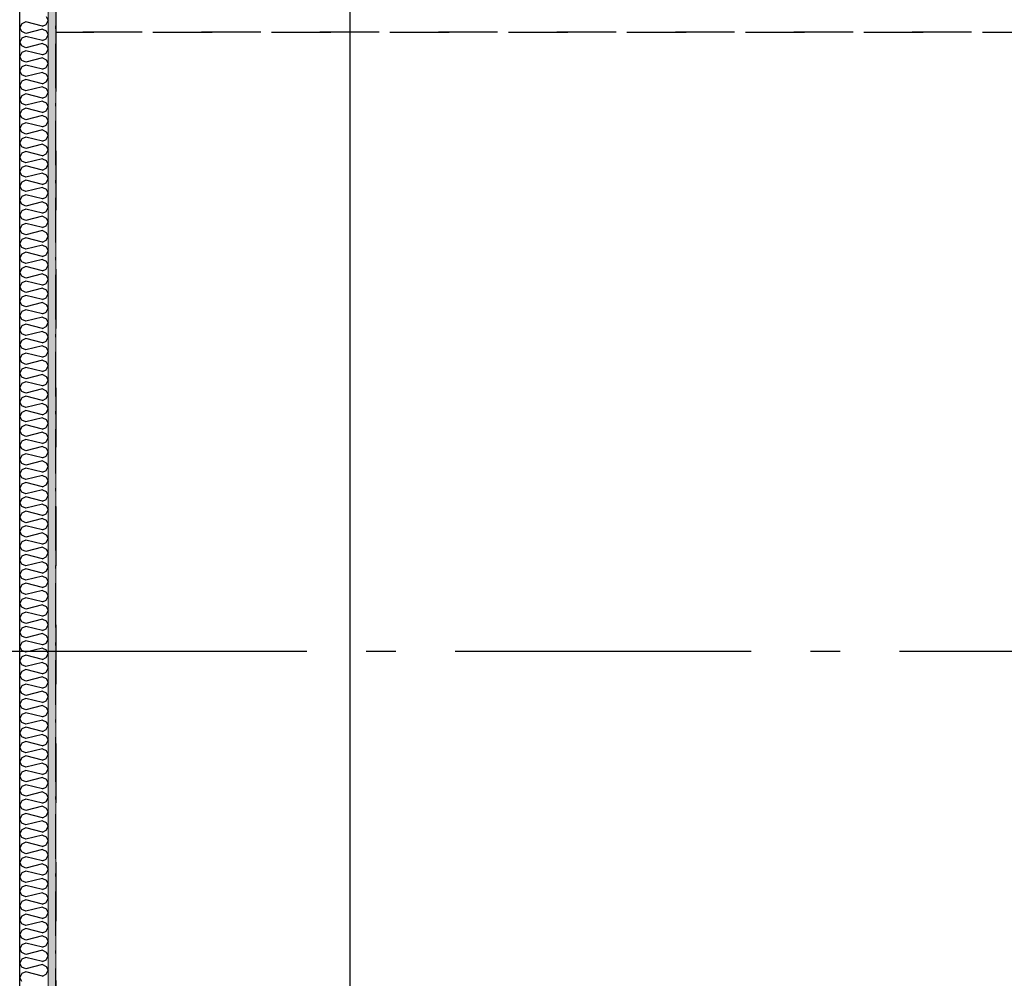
# Model space of a CAD drawing. Header units: millimetres. Extents: x -150 to 340869, y -1115 to 365939.
# Tile 94 of 193: x 308700 to 310362, y 344586 to 346203. Entities that reach past the tile are written whole.
import ezdxf
from ezdxf.enums import TextEntityAlignment as Align

# ---------------------------------------------------------------- set-up
doc = ezdxf.new("R2010")
doc.units = ezdxf.units.MM
doc.header["$LTSCALE"] = 0.5
doc.header["$MEASUREMENT"] = 0
for name, pattern in [('Akselinje', [1500, 1000, -200, 100, -200]), ('Over snittplan', [260, 150, -50, 10, -50]), ('PLINE', [0]), ('Stipling', [400, 200, -200])]:
    doc.linetypes.add(name, pattern=pattern)
for name, color, linetype in [('232- Ikke-bærende yttervegger (Skravur)(Nye konstruksjoner)', 7, 'Continuous'), ('232- Ikke-bærende yttervegger(Nye konstruksjoner)', 7, 'Continuous'), ('82-- Modullinjer(Nye konstruksjoner)', 7, 'Continuous'), ('842-M___1_50 Målsetting bygning(Nye konstruksjoner)', 7, 'Continuous'), ('862- M___Nettoareal(Nye konstruksjoner)', 7, 'Continuous'), ('862- M___Nettoareal(Polylinje)(Nye konstruksjoner)', 7, 'Continuous'), ('862- M___Nettoareal(Tekst)(Nye konstruksjoner)', 7, 'Continuous')]:
    doc.layers.add(name, color=color, linetype=linetype)
doc.layers.add('236- Innvendig kledning og overflate(Nye konstruksjoner)', color=7, linetype='Continuous', lineweight=0)
doc.styles.add('GENERATED_STYLE_1', font='txt')
doc.styles.add('GENERATED_STYLE_2', font='arial.ttf')
doc.styles.add('GENERATED_STYLE_4', font='arial.ttf')
doc.dimstyles.new('GENERATED_STYLE__3', dxfattribs={"dimtxt": 100, "dimasz": 95, "dimexe": 0.18, "dimexo": 0.0625, "dimgap": 0, "dimtad": 1, "dimdec": 0, "dimzin": 0, "dimdsep": 46, "dimtxsty": 'GENERATED_STYLE_2', "dimblk": 'ARROWHEAD_6', "dimblk1": 'ARROWHEAD_6', "dimblk2": 'ARROWHEAD_6', "dimcen": 0.09, "dimse1": 1, "dimse2": 1, "dimclrd": 256, "dimclre": 256, "dimclrt": 256, "dimadec": 1, "dimazin": 0, "dimtfac": 1, "dimtdec": 4, "dimtmove": 0, "dimatfit": 3, "dimfxl": 1, "dimtolj": 1, "dimtzin": 0, "dimarcsym": 0})

# ---------------------------------------------------------------- blocks, each defined once
blk = doc.blocks.new('TEK _ SJAKT _ LAGER__2', base_point=(318271.8, 347997.8))
at = {"layer": '862- M___Nettoareal(Polylinje)(Nye konstruksjoner)', "linetype": 'Stipling', "flags": 128}
blk.add_lwpolyline([(323792.6, 351613.4), (317110.9, 351613.4), (317110.9, 349452.8), (316890.9, 349452.8), (316890.9, 351613.4), (314484.9, 351613.4), (314484.9, 349447.8), (317110.9, 349447.8), (317110.9, 349227.8), (308760.9, 349227.8), (308760.9, 346182.3), (321025.4, 346182.3), (323326.2, 343015.5), (326185.7, 345093.1), (324517.5, 347389.1), (324695.5, 347518.4), (326363.7, 345222.4), (327720, 346207.8)], close=True, dxfattribs=at)
at = {"layer": '862- M___Nettoareal(Tekst)(Nye konstruksjoner)', "style": 'GENERATED_STYLE_1'}
for tag, p in [('DUMMY_861', (318909, 348186.1)), ('ROOM_NAME', (317634.6, 348136.2)), ('DUMMY_862', (317634.6, 347997.8))]:
    blk.add_attdef(tag, text='', height=100, dxfattribs=at).set_placement(p, align=Align.TOP_LEFT)
blk = doc.blocks.new('Ikke målbart areal__3', base_point=(318271.8, 344616.6))
at = {"layer": '862- M___Nettoareal(Polylinje)(Nye konstruksjoner)', "linetype": 'Stipling', "flags": 128}
blk.add_lwpolyline([(308760.9, 346182.3), (308760.9, 345237.9), (308760.9, 343747.8), (319785, 343747.8), (321356.7, 341584.6), (323326.2, 343015.5), (321025.4, 346182.3)], close=True, dxfattribs=at)
at = {"layer": '862- M___Nettoareal(Tekst)(Nye konstruksjoner)', "style": 'GENERATED_STYLE_1'}
for tag, p in [('DUMMY_861', (318819.7, 344804.8)), ('ROOM_NAME', (317723.9, 344762.2)), ('DUMMY_862', (317723.9, 344616.6))]:
    blk.add_attdef(tag, text='', height=100, dxfattribs=at).set_placement(p, align=Align.TOP_LEFT)
blk = doc.blocks.new('*X42')
at = {"layer": '232- Ikke-bærende yttervegger (Skravur)(Nye konstruksjoner)', "linetype": 'PLINE'}
for p, q in [((308744.8, 346208.8), (308747.9, 346202.1)), ((308703.6, 346196.6), (308699.9, 346190)), ((308703.6, 346183.4), (308699.9, 346190)), ((308710.1, 346199.6), (308703.6, 346196.6)), ((308738.3, 346192.5), (308710.1, 346199.6)), ((308738.3, 346192.5), (308744.8, 346195.5)), ((308744.8, 346195.5), (308747.9, 346202.1)), ((308703.6, 346172.3), (308699.9, 346165.7)), ((308710.1, 346180.4), (308703.6, 346183.4)), ((308710.1, 346175.3), (308703.6, 346172.3)), ((308738.3, 346187.4), (308710.1, 346180.4)), ((308738.3, 346168.3), (308710.1, 346175.3)), ((308738.3, 346187.4), (308744.8, 346184.5)), ((308744.8, 346184.5), (308747.9, 346177.9)), ((308744.8, 346171.2), (308747.9, 346177.9)), ((308703.6, 346159.1), (308699.9, 346165.7)), ((308710.1, 346156.1), (308703.6, 346159.1)), ((308738.3, 346163.2), (308710.1, 346156.1)), ((308738.3, 346168.3), (308744.8, 346171.2)), ((308738.3, 346163.2), (308744.8, 346160.2)), ((308744.8, 346160.2), (308747.9, 346153.6)), ((308703.6, 346148.1), (308699.9, 346141.4)), ((308703.6, 346134.8), (308699.9, 346141.4)), ((308710.1, 346151), (308703.6, 346148.1)), ((308738.3, 346144), (308710.1, 346151)), ((308738.3, 346138.9), (308710.1, 346131.8)), ((308738.3, 346144), (308744.8, 346146.9)), ((308738.3, 346138.9), (308744.8, 346135.9)), ((308744.8, 346146.9), (308747.9, 346153.6)), ((308703.6, 346123.8), (308699.9, 346117.2)), ((308710.1, 346131.8), (308703.6, 346134.8)), ((308710.1, 346126.7), (308703.6, 346123.8)), ((308738.3, 346119.7), (308710.1, 346126.7)), ((308738.3, 346119.7), (308744.8, 346122.7)), ((308744.8, 346135.9), (308747.9, 346129.3)), ((308744.8, 346122.7), (308747.9, 346129.3)), ((308703.6, 346110.5), (308699.9, 346117.2)), ((308710.1, 346107.6), (308703.6, 346110.5)), ((308738.3, 346114.6), (308710.1, 346107.6)), ((308738.3, 346114.6), (308744.8, 346111.6)), ((308744.8, 346111.6), (308747.9, 346105)), ((308703.6, 346099.5), (308699.9, 346092.9)), ((308703.6, 346086.2), (308699.9, 346092.9)), ((308710.1, 346102.5), (308703.6, 346099.5)), ((308738.3, 346095.4), (308710.1, 346102.5)), ((308738.3, 346090.3), (308710.1, 346083.3)), ((308738.3, 346095.4), (308744.8, 346098.4)), ((308738.3, 346090.3), (308744.8, 346087.4)), ((308744.8, 346098.4), (308747.9, 346105)), ((308703.6, 346075.2), (308699.9, 346068.6)), ((308710.1, 346083.3), (308703.6, 346086.2)), ((308710.1, 346078.2), (308703.6, 346075.2)), ((308738.3, 346071.1), (308710.1, 346078.2)), ((308738.3, 346071.1), (308744.8, 346074.1)), ((308744.8, 346087.4), (308747.9, 346080.7)), ((308744.8, 346074.1), (308747.9, 346080.7)), ((308703.6, 346062), (308699.9, 346068.6)), ((308710.1, 346059), (308703.6, 346062)), ((308738.3, 346066), (308710.1, 346059)), ((308738.3, 346066), (308744.8, 346063.1)), ((308744.8, 346063.1), (308747.9, 346056.4)), ((308744.8, 346049.8), (308747.9, 346056.4)), ((308703.6, 346050.9), (308699.9, 346044.3)), ((308703.6, 346037.7), (308699.9, 346044.3)), ((308710.1, 346053.9), (308703.6, 346050.9)), ((308738.3, 346046.9), (308710.1, 346053.9)), ((308738.3, 346041.8), (308710.1, 346034.7)), ((308738.3, 346046.9), (308744.8, 346049.8)), ((308738.3, 346041.8), (308744.8, 346038.8)), ((308703.6, 346026.7), (308699.9, 346020)), ((308710.1, 346034.7), (308703.6, 346037.7)), ((308710.1, 346029.6), (308703.6, 346026.7)), ((308738.3, 346022.6), (308710.1, 346029.6)), ((308738.3, 346022.6), (308744.8, 346025.5)), ((308744.8, 346038.8), (308747.9, 346032.2)), ((308744.8, 346025.5), (308747.9, 346032.2)), ((308703.6, 346013.4), (308699.9, 346020)), ((308710.1, 346010.4), (308703.6, 346013.4)), ((308738.3, 346017.5), (308710.1, 346010.4)), ((308738.3, 346017.5), (308744.8, 346014.5)), ((308744.8, 346014.5), (308747.9, 346007.9)), ((308744.8, 346001.3), (308747.9, 346007.9)), ((308703.6, 346002.4), (308699.9, 345995.7)), ((308703.6, 345989.1), (308699.9, 345995.7)), ((308710.1, 346005.3), (308703.6, 346002.4)), ((308710.1, 345986.2), (308703.6, 345989.1)), ((308738.3, 345998.3), (308710.1, 346005.3)), ((308738.3, 345993.2), (308710.1, 345986.2)), ((308738.3, 345998.3), (308744.8, 346001.3)), ((308738.3, 345993.2), (308744.8, 345990.2)), ((308744.8, 345990.2), (308747.9, 345983.6)), ((308703.6, 345978.1), (308699.9, 345971.5)), ((308710.1, 345981.1), (308703.6, 345978.1)), ((308738.3, 345974), (308710.1, 345981.1)), ((308738.3, 345974), (308744.8, 345977)), ((308744.8, 345977), (308747.9, 345983.6)), ((308703.6, 345964.8), (308699.9, 345971.5)), ((308710.1, 345961.9), (308703.6, 345964.8)), ((308710.1, 345956.8), (308703.6, 345953.8)), ((308738.3, 345968.9), (308710.1, 345961.9)), ((308738.3, 345949.7), (308710.1, 345956.8)), ((308738.3, 345968.9), (308744.8, 345966)), ((308744.8, 345966), (308747.9, 345959.3)), ((308744.8, 345952.7), (308747.9, 345959.3)), ((308703.6, 345953.8), (308699.9, 345947.2)), ((308703.6, 345940.6), (308699.9, 345947.2)), ((308710.1, 345937.6), (308703.6, 345940.6)), ((308738.3, 345944.6), (308710.1, 345937.6)), ((308738.3, 345949.7), (308744.8, 345952.7)), ((308738.3, 345944.6), (308744.8, 345941.7)), ((308744.8, 345941.7), (308747.9, 345935)), ((308703.6, 345929.5), (308699.9, 345922.9)), ((308703.6, 345916.3), (308699.9, 345922.9)), ((308710.1, 345932.5), (308703.6, 345929.5)), ((308738.3, 345925.5), (308710.1, 345932.5)), ((308738.3, 345925.5), (308744.8, 345928.4)), ((308744.8, 345928.4), (308747.9, 345935)), ((308710.1, 345913.3), (308703.6, 345916.3)), ((308710.1, 345908.2), (308703.6, 345905.3)), ((308738.3, 345920.4), (308710.1, 345913.3)), ((308738.3, 345901.2), (308710.1, 345908.2)), ((308738.3, 345920.4), (308744.8, 345917.4)), ((308744.8, 345917.4), (308747.9, 345910.8)), ((308744.8, 345904.1), (308747.9, 345910.8)), ((308703.6, 345905.3), (308699.9, 345898.6)), ((308703.6, 345892), (308699.9, 345898.6)), ((308710.1, 345889), (308703.6, 345892)), ((308738.3, 345896.1), (308710.1, 345889)), ((308738.3, 345901.2), (308744.8, 345904.1)), ((308738.3, 345896.1), (308744.8, 345893.1)), ((308744.8, 345893.1), (308747.9, 345886.5)), ((308703.6, 345881), (308699.9, 345874.3)), ((308703.6, 345867.7), (308699.9, 345874.3)), ((308710.1, 345883.9), (308703.6, 345881)), ((308738.3, 345876.9), (308710.1, 345883.9)), ((308738.3, 345876.9), (308744.8, 345879.8)), ((308744.8, 345879.8), (308747.9, 345886.5)), ((308703.6, 345856.7), (308699.9, 345850.1)), ((308710.1, 345864.7), (308703.6, 345867.7)), ((308710.1, 345859.6), (308703.6, 345856.7)), ((308738.3, 345871.8), (308710.1, 345864.7)), ((308738.3, 345852.6), (308710.1, 345859.6)), ((308738.3, 345871.8), (308744.8, 345868.8)), ((308744.8, 345868.8), (308747.9, 345862.2)), ((308744.8, 345855.6), (308747.9, 345862.2)), ((308703.6, 345843.4), (308699.9, 345850.1)), ((308710.1, 345840.5), (308703.6, 345843.4)), ((308738.3, 345847.5), (308710.1, 345840.5)), ((308738.3, 345852.6), (308744.8, 345855.6)), ((308738.3, 345847.5), (308744.8, 345844.5)), ((308744.8, 345844.5), (308747.9, 345837.9)), ((308703.6, 345832.4), (308699.9, 345825.8)), ((308703.6, 345819.1), (308699.9, 345825.8)), ((308710.1, 345835.4), (308703.6, 345832.4)), ((308738.3, 345828.3), (308710.1, 345835.4)), ((308738.3, 345823.2), (308710.1, 345816.2)), ((308738.3, 345828.3), (308744.8, 345831.3)), ((308738.3, 345823.2), (308744.8, 345820.3)), ((308744.8, 345831.3), (308747.9, 345837.9)), ((308703.6, 345808.1), (308699.9, 345801.5)), ((308710.1, 345816.2), (308703.6, 345819.1)), ((308710.1, 345811.1), (308703.6, 345808.1)), ((308738.3, 345804), (308710.1, 345811.1)), ((308738.3, 345804), (308744.8, 345807)), ((308744.8, 345820.3), (308747.9, 345813.6)), ((308744.8, 345807), (308747.9, 345813.6)), ((308703.6, 345794.9), (308699.9, 345801.5)), ((308710.1, 345791.9), (308703.6, 345794.9)), ((308738.3, 345798.9), (308710.1, 345791.9)), ((308738.3, 345798.9), (308744.8, 345796)), ((308744.8, 345796), (308747.9, 345789.4)), ((308703.6, 345783.8), (308699.9, 345777.2)), ((308703.6, 345770.6), (308699.9, 345777.2)), ((308710.1, 345786.8), (308703.6, 345783.8)), ((308738.3, 345779.8), (308710.1, 345786.8)), ((308738.3, 345774.7), (308710.1, 345767.6)), ((308738.3, 345779.8), (308744.8, 345782.7)), ((308738.3, 345774.7), (308744.8, 345771.7)), ((308744.8, 345782.7), (308747.9, 345789.4)), ((308703.6, 345759.6), (308699.9, 345752.9)), ((308710.1, 345767.6), (308703.6, 345770.6)), ((308710.1, 345762.5), (308703.6, 345759.6)), ((308738.3, 345755.5), (308710.1, 345762.5)), ((308738.3, 345755.5), (308744.8, 345758.4)), ((308744.8, 345771.7), (308747.9, 345765.1)), ((308744.8, 345758.4), (308747.9, 345765.1)), ((308703.6, 345746.3), (308699.9, 345752.9)), ((308710.1, 345743.3), (308703.6, 345746.3)), ((308738.3, 345750.4), (308710.1, 345743.3)), ((308738.3, 345750.4), (308744.8, 345747.4)), ((308744.8, 345747.4), (308747.9, 345740.8)), ((308744.8, 345734.2), (308747.9, 345740.8)), ((308703.6, 345735.3), (308699.9, 345728.7)), ((308703.6, 345722), (308699.9, 345728.7)), ((308710.1, 345738.2), (308703.6, 345735.3)), ((308738.3, 345731.2), (308710.1, 345738.2)), ((308738.3, 345726.1), (308710.1, 345719.1)), ((308738.3, 345731.2), (308744.8, 345734.2)), ((308738.3, 345726.1), (308744.8, 345723.1)), ((308703.6, 345711), (308699.9, 345704.4)), ((308710.1, 345719.1), (308703.6, 345722)), ((308710.1, 345714), (308703.6, 345711)), ((308738.3, 345706.9), (308710.1, 345714)), ((308738.3, 345706.9), (308744.8, 345709.9)), ((308744.8, 345723.1), (308747.9, 345716.5)), ((308744.8, 345709.9), (308747.9, 345716.5)), ((308703.6, 345697.7), (308699.9, 345704.4)), ((308710.1, 345694.8), (308703.6, 345697.7)), ((308738.3, 345701.8), (308710.1, 345694.8)), ((308738.3, 345701.8), (308744.8, 345698.9)), ((308744.8, 345698.9), (308747.9, 345692.2)), ((308744.8, 345685.6), (308747.9, 345692.2)), ((308703.6, 345686.7), (308699.9, 345680.1)), ((308703.6, 345673.5), (308699.9, 345680.1)), ((308710.1, 345689.7), (308703.6, 345686.7)), ((308710.1, 345670.5), (308703.6, 345673.5)), ((308738.3, 345682.6), (308710.1, 345689.7)), ((308738.3, 345677.5), (308710.1, 345670.5)), ((308738.3, 345682.6), (308744.8, 345685.6)), ((308738.3, 345677.5), (308744.8, 345674.6)), ((308744.8, 345674.6), (308747.9, 345667.9)), ((308703.6, 345662.4), (308699.9, 345655.8)), ((308710.1, 345665.4), (308703.6, 345662.4)), ((308738.3, 345658.4), (308710.1, 345665.4)), ((308738.3, 345658.4), (308744.8, 345661.3)), ((308744.8, 345661.3), (308747.9, 345667.9)), ((308703.6, 345649.2), (308699.9, 345655.8)), ((308710.1, 345646.2), (308703.6, 345649.2)), ((308710.1, 345641.1), (308703.6, 345638.2)), ((308738.3, 345653.3), (308710.1, 345646.2)), ((308738.3, 345634.1), (308710.1, 345641.1)), ((308738.3, 345653.3), (308744.8, 345650.3)), ((308744.8, 345650.3), (308747.9, 345643.7)), ((308744.8, 345637), (308747.9, 345643.7)), ((308703.6, 345638.2), (308699.9, 345631.5)), ((308703.6, 345624.9), (308699.9, 345631.5)), ((308710.1, 345621.9), (308703.6, 345624.9)), ((308738.3, 345629), (308710.1, 345621.9)), ((308738.3, 345634.1), (308744.8, 345637)), ((308738.3, 345629), (308744.8, 345626)), ((308744.8, 345626), (308747.9, 345619.4)), ((308703.6, 345613.9), (308699.9, 345607.2)), ((308703.6, 345600.6), (308699.9, 345607.2)), ((308710.1, 345616.8), (308703.6, 345613.9)), ((308738.3, 345609.8), (308710.1, 345616.8)), ((308738.3, 345609.8), (308744.8, 345612.8)), ((308744.8, 345612.8), (308747.9, 345619.4)), ((308710.1, 345597.7), (308703.6, 345600.6)), ((308710.1, 345592.6), (308703.6, 345589.6)), ((308738.3, 345604.7), (308710.1, 345597.7)), ((308738.3, 345585.5), (308710.1, 345592.6)), ((308738.3, 345604.7), (308744.8, 345601.7)), ((308744.8, 345601.7), (308747.9, 345595.1)), ((308744.8, 345588.5), (308747.9, 345595.1)), ((308703.6, 345589.6), (308699.9, 345583)), ((308703.6, 345576.3), (308699.9, 345583)), ((308710.1, 345573.4), (308703.6, 345576.3)), ((308738.3, 345580.4), (308710.1, 345573.4)), ((308738.3, 345585.5), (308744.8, 345588.5)), ((308738.3, 345580.4), (308744.8, 345577.5)), ((308744.8, 345577.5), (308747.9, 345570.8)), ((308703.6, 345565.3), (308699.9, 345558.7)), ((308703.6, 345552.1), (308699.9, 345558.7)), ((308710.1, 345568.3), (308703.6, 345565.3)), ((308738.3, 345561.2), (308710.1, 345568.3)), ((308738.3, 345561.2), (308744.8, 345564.2)), ((308744.8, 345564.2), (308747.9, 345570.8)), ((308703.6, 345541), (308699.9, 345534.4)), ((308710.1, 345549.1), (308703.6, 345552.1)), ((308710.1, 345544), (308703.6, 345541)), ((308738.3, 345556.1), (308710.1, 345549.1)), ((308738.3, 345537), (308710.1, 345544)), ((308738.3, 345556.1), (308744.8, 345553.2)), ((308744.8, 345553.2), (308747.9, 345546.5)), ((308744.8, 345539.9), (308747.9, 345546.5)), ((308703.6, 345527.8), (308699.9, 345534.4)), ((308710.1, 345524.8), (308703.6, 345527.8)), ((308738.3, 345531.9), (308710.1, 345524.8)), ((308738.3, 345537), (308744.8, 345539.9)), ((308738.3, 345531.9), (308744.8, 345528.9)), ((308744.8, 345528.9), (308747.9, 345522.3)), ((308703.6, 345516.8), (308699.9, 345510.1)), ((308703.6, 345503.5), (308699.9, 345510.1)), ((308710.1, 345519.7), (308703.6, 345516.8)), ((308738.3, 345512.7), (308710.1, 345519.7)), ((308738.3, 345507.6), (308710.1, 345500.5)), ((308738.3, 345512.7), (308744.8, 345515.6)), ((308738.3, 345507.6), (308744.8, 345504.6)), ((308744.8, 345515.6), (308747.9, 345522.3)), ((308703.6, 345492.5), (308699.9, 345485.8)), ((308710.1, 345500.5), (308703.6, 345503.5)), ((308710.1, 345495.4), (308703.6, 345492.5)), ((308738.3, 345488.4), (308710.1, 345495.4)), ((308738.3, 345488.4), (308744.8, 345491.3)), ((308744.8, 345504.6), (308747.9, 345498)), ((308744.8, 345491.3), (308747.9, 345498)), ((308703.6, 345479.2), (308699.9, 345485.8)), ((308710.1, 345476.2), (308703.6, 345479.2)), ((308738.3, 345483.3), (308710.1, 345476.2)), ((308738.3, 345483.3), (308744.8, 345480.3)), ((308744.8, 345480.3), (308747.9, 345473.7)), ((308703.6, 345468.2), (308699.9, 345461.6)), ((308703.6, 345454.9), (308699.9, 345461.6)), ((308710.1, 345471.1), (308703.6, 345468.2)), ((308738.3, 345464.1), (308710.1, 345471.1)), ((308738.3, 345459), (308710.1, 345452)), ((308738.3, 345464.1), (308744.8, 345467.1)), ((308738.3, 345459), (308744.8, 345456)), ((308744.8, 345467.1), (308747.9, 345473.7)), ((308703.6, 345443.9), (308699.9, 345437.3)), ((308710.1, 345452), (308703.6, 345454.9)), ((308710.1, 345446.9), (308703.6, 345443.9)), ((308738.3, 345439.8), (308710.1, 345446.9)), ((308738.3, 345439.8), (308744.8, 345442.8)), ((308744.8, 345456), (308747.9, 345449.4)), ((308744.8, 345442.8), (308747.9, 345449.4)), ((308703.6, 345430.6), (308699.9, 345437.3)), ((308710.1, 345427.7), (308703.6, 345430.6)), ((308738.3, 345434.7), (308710.1, 345427.7)), ((308738.3, 345434.7), (308744.8, 345431.8)), ((308744.8, 345431.8), (308747.9, 345425.1)), ((308744.8, 345418.5), (308747.9, 345425.1)), ((308703.6, 345419.6), (308699.9, 345413)), ((308703.6, 345406.4), (308699.9, 345413)), ((308710.1, 345422.6), (308703.6, 345419.6)), ((308738.3, 345415.5), (308710.1, 345422.6)), ((308738.3, 345410.4), (308710.1, 345403.4)), ((308738.3, 345415.5), (308744.8, 345418.5)), ((308738.3, 345410.4), (308744.8, 345407.5)), ((308744.8, 345407.5), (308747.9, 345400.9)), ((308703.6, 345395.3), (308699.9, 345388.7)), ((308710.1, 345403.4), (308703.6, 345406.4)), ((308710.1, 345398.3), (308703.6, 345395.3)), ((308738.3, 345391.3), (308710.1, 345398.3)), ((308738.3, 345391.3), (308744.8, 345394.2)), ((308744.8, 345394.2), (308747.9, 345400.9)), ((308703.6, 345382.1), (308699.9, 345388.7)), ((308710.1, 345379.1), (308703.6, 345382.1)), ((308738.3, 345386.2), (308710.1, 345379.1)), ((308738.3, 345386.2), (308744.8, 345383.2)), ((308744.8, 345383.2), (308747.9, 345376.6)), ((308744.8, 345369.9), (308747.9, 345376.6)), ((308703.6, 345371.1), (308699.9, 345364.4)), ((308703.6, 345357.8), (308699.9, 345364.4)), ((308710.1, 345374), (308703.6, 345371.1)), ((308710.1, 345354.8), (308703.6, 345357.8)), ((308738.3, 345367), (308710.1, 345374)), ((308738.3, 345361.9), (308710.1, 345354.8)), ((308738.3, 345367), (308744.8, 345369.9)), ((308738.3, 345361.9), (308744.8, 345358.9)), ((308744.8, 345358.9), (308747.9, 345352.3)), ((308703.6, 345346.8), (308699.9, 345340.2)), ((308710.1, 345349.7), (308703.6, 345346.8)), ((308738.3, 345342.7), (308710.1, 345349.7)), ((308738.3, 345342.7), (308744.8, 345345.7)), ((308744.8, 345345.7), (308747.9, 345352.3)), ((308703.6, 345333.5), (308699.9, 345340.2)), ((308710.1, 345330.6), (308703.6, 345333.5)), ((308710.1, 345325.5), (308703.6, 345322.5)), ((308738.3, 345337.6), (308710.1, 345330.6)), ((308738.3, 345318.4), (308710.1, 345325.5)), ((308738.3, 345337.6), (308744.8, 345334.6)), ((308744.8, 345334.6), (308747.9, 345328)), ((308744.8, 345321.4), (308747.9, 345328)), ((308703.6, 345322.5), (308699.9, 345315.9)), ((308703.6, 345309.2), (308699.9, 345315.9)), ((308710.1, 345306.3), (308703.6, 345309.2)), ((308738.3, 345313.3), (308710.1, 345306.3)), ((308738.3, 345318.4), (308744.8, 345321.4)), ((308738.3, 345313.3), (308744.8, 345310.4)), ((308744.8, 345310.4), (308747.9, 345303.7)), ((308703.6, 345298.2), (308699.9, 345291.6)), ((308703.6, 345285), (308699.9, 345291.6)), ((308710.1, 345301.2), (308703.6, 345298.2)), ((308738.3, 345294.1), (308710.1, 345301.2)), ((308738.3, 345294.1), (308744.8, 345297.1)), ((308744.8, 345297.1), (308747.9, 345303.7)), ((308710.1, 345282), (308703.6, 345285)), ((308710.1, 345276.9), (308703.6, 345273.9)), ((308738.3, 345289), (308710.1, 345282)), ((308738.3, 345269.9), (308710.1, 345276.9)), ((308738.3, 345289), (308744.8, 345286.1)), ((308744.8, 345286.1), (308747.9, 345279.4)), ((308744.8, 345272.8), (308747.9, 345279.4)), ((308703.6, 345273.9), (308699.9, 345267.3)), ((308703.6, 345260.7), (308699.9, 345267.3)), ((308710.1, 345257.7), (308703.6, 345260.7)), ((308738.3, 345264.8), (308710.1, 345257.7)), ((308738.3, 345269.9), (308744.8, 345272.8)), ((308738.3, 345264.8), (308744.8, 345261.8)), ((308744.8, 345261.8), (308747.9, 345255.2)), ((308703.6, 345249.7), (308699.9, 345243)), ((308703.6, 345236.4), (308699.9, 345243)), ((308710.1, 345252.6), (308703.6, 345249.7)), ((308738.3, 345245.6), (308710.1, 345252.6)), ((308738.3, 345245.6), (308744.8, 345248.5)), ((308744.8, 345248.5), (308747.9, 345255.2)), ((308703.6, 345225.4), (308699.9, 345218.7)), ((308710.1, 345233.4), (308703.6, 345236.4)), ((308710.1, 345228.3), (308703.6, 345225.4)), ((308738.3, 345240.5), (308710.1, 345233.4)), ((308738.3, 345221.3), (308710.1, 345228.3)), ((308738.3, 345240.5), (308744.8, 345237.5)), ((308744.8, 345237.5), (308747.9, 345230.9)), ((308744.8, 345224.3), (308747.9, 345230.9)), ((308703.6, 345212.1), (308699.9, 345218.7)), ((308710.1, 345209.2), (308703.6, 345212.1)), ((308738.3, 345216.2), (308710.1, 345209.2)), ((308738.3, 345221.3), (308744.8, 345224.3)), ((308738.3, 345216.2), (308744.8, 345213.2)), ((308744.8, 345213.2), (308747.9, 345206.6)), ((308703.6, 345201.1), (308699.9, 345194.5)), ((308703.6, 345187.8), (308699.9, 345194.5)), ((308710.1, 345204.1), (308703.6, 345201.1)), ((308738.3, 345197), (308710.1, 345204.1)), ((308738.3, 345191.9), (308710.1, 345184.9)), ((308738.3, 345197), (308744.8, 345200)), ((308738.3, 345191.9), (308744.8, 345189)), ((308744.8, 345200), (308747.9, 345206.6)), ((308703.6, 345176.8), (308699.9, 345170.2)), ((308710.1, 345184.9), (308703.6, 345187.8)), ((308710.1, 345179.8), (308703.6, 345176.8)), ((308738.3, 345172.7), (308710.1, 345179.8)), ((308738.3, 345172.7), (308744.8, 345175.7)), ((308744.8, 345189), (308747.9, 345182.3)), ((308744.8, 345175.7), (308747.9, 345182.3)), ((308703.6, 345163.6), (308699.9, 345170.2)), ((308710.1, 345160.6), (308703.6, 345163.6)), ((308738.3, 345167.6), (308710.1, 345160.6)), ((308738.3, 345167.6), (308744.8, 345164.7)), ((308744.8, 345164.7), (308747.9, 345158)), ((308703.6, 345152.5), (308699.9, 345145.9)), ((308703.6, 345139.3), (308699.9, 345145.9)), ((308710.1, 345155.5), (308703.6, 345152.5)), ((308738.3, 345148.5), (308710.1, 345155.5)), ((308738.3, 345143.4), (308710.1, 345136.3)), ((308738.3, 345148.5), (308744.8, 345151.4)), ((308738.3, 345143.4), (308744.8, 345140.4)), ((308744.8, 345151.4), (308747.9, 345158)), ((308703.6, 345128.3), (308699.9, 345121.6)), ((308710.1, 345136.3), (308703.6, 345139.3)), ((308710.1, 345131.2), (308703.6, 345128.3)), ((308738.3, 345124.2), (308710.1, 345131.2)), ((308738.3, 345124.2), (308744.8, 345127.1)), ((308744.8, 345140.4), (308747.9, 345133.8)), ((308744.8, 345127.1), (308747.9, 345133.8)), ((308703.6, 345115), (308699.9, 345121.6)), ((308710.1, 345112), (308703.6, 345115)), ((308738.3, 345119.1), (308710.1, 345112)), ((308738.3, 345119.1), (308744.8, 345116.1)), ((308744.8, 345116.1), (308747.9, 345109.5)), ((308744.8, 345102.8), (308747.9, 345109.5)), ((308703.6, 345104), (308699.9, 345097.3)), ((308703.6, 345090.7), (308699.9, 345097.3)), ((308710.1, 345106.9), (308703.6, 345104)), ((308738.3, 345099.9), (308710.1, 345106.9)), ((308738.3, 345094.8), (308710.1, 345087.7)), ((308738.3, 345099.9), (308744.8, 345102.8)), ((308738.3, 345094.8), (308744.8, 345091.8)), ((308744.8, 345091.8), (308747.9, 345085.2)), ((308703.6, 345079.7), (308699.9, 345073.1)), ((308710.1, 345087.7), (308703.6, 345090.7)), ((308710.1, 345082.6), (308703.6, 345079.7)), ((308738.3, 345075.6), (308710.1, 345082.6)), ((308738.3, 345075.6), (308744.8, 345078.6)), ((308744.8, 345078.6), (308747.9, 345085.2)), ((308703.6, 345066.4), (308699.9, 345073.1)), ((308710.1, 345063.5), (308703.6, 345066.4)), ((308710.1, 345058.4), (308703.6, 345055.4)), ((308738.3, 345070.5), (308710.1, 345063.5)), ((308738.3, 345051.3), (308710.1, 345058.4)), ((308738.3, 345070.5), (308744.8, 345067.5)), ((308744.8, 345067.5), (308747.9, 345060.9)), ((308744.8, 345054.3), (308747.9, 345060.9)), ((308703.6, 345055.4), (308699.9, 345048.8)), ((308703.6, 345042.1), (308699.9, 345048.8)), ((308710.1, 345039.2), (308703.6, 345042.1)), ((308738.3, 345046.2), (308710.1, 345039.2)), ((308738.3, 345051.3), (308744.8, 345054.3)), ((308738.3, 345046.2), (308744.8, 345043.3)), ((308744.8, 345043.3), (308747.9, 345036.6)), ((308703.6, 345031.1), (308699.9, 345024.5)), ((308710.1, 345034.1), (308703.6, 345031.1)), ((308738.3, 345027), (308710.1, 345034.1)), ((308738.3, 345027), (308744.8, 345030)), ((308744.8, 345030), (308747.9, 345036.6)), ((308703.6, 345017.9), (308699.9, 345024.5)), ((308710.1, 345014.9), (308703.6, 345017.9)), ((308710.1, 345009.8), (308703.6, 345006.8)), ((308738.3, 345021.9), (308710.1, 345014.9)), ((308738.3, 345002.8), (308710.1, 345009.8)), ((308738.3, 345021.9), (308744.8, 345019)), ((308744.8, 345019), (308747.9, 345012.4)), ((308744.8, 345005.7), (308747.9, 345012.4)), ((308703.6, 345006.8), (308699.9, 345000.2)), ((308703.6, 344993.6), (308699.9, 345000.2)), ((308710.1, 344990.6), (308703.6, 344993.6)), ((308738.3, 344997.7), (308710.1, 344990.6)), ((308738.3, 345002.8), (308744.8, 345005.7)), ((308738.3, 344997.7), (308744.8, 344994.7)), ((308744.8, 344994.7), (308747.9, 344988.1)), ((308703.6, 344982.6), (308699.9, 344975.9)), ((308703.6, 344969.3), (308699.9, 344975.9)), ((308710.1, 344985.5), (308703.6, 344982.6)), ((308738.3, 344978.5), (308710.1, 344985.5)), ((308738.3, 344978.5), (308744.8, 344981.4)), ((308744.8, 344981.4), (308747.9, 344988.1)), ((308710.1, 344966.3), (308703.6, 344969.3)), ((308710.1, 344961.2), (308703.6, 344958.3)), ((308738.3, 344973.4), (308710.1, 344966.3)), ((308738.3, 344954.2), (308710.1, 344961.2)), ((308738.3, 344973.4), (308744.8, 344970.4)), ((308744.8, 344970.4), (308747.9, 344963.8)), ((308744.8, 344957.2), (308747.9, 344963.8)), ((308703.6, 344958.3), (308699.9, 344951.7)), ((308703.6, 344945), (308699.9, 344951.7)), ((308710.1, 344942.1), (308703.6, 344945)), ((308738.3, 344949.1), (308710.1, 344942.1)), ((308738.3, 344954.2), (308744.8, 344957.2)), ((308738.3, 344949.1), (308744.8, 344946.1)), ((308744.8, 344946.1), (308747.9, 344939.5)), ((308703.6, 344934), (308699.9, 344927.4)), ((308703.6, 344920.7), (308699.9, 344927.4)), ((308710.1, 344937), (308703.6, 344934)), ((308738.3, 344929.9), (308710.1, 344937)), ((308738.3, 344929.9), (308744.8, 344932.9)), ((308744.8, 344932.9), (308747.9, 344939.5)), ((308703.6, 344909.7), (308699.9, 344903.1)), ((308710.1, 344917.8), (308703.6, 344920.7)), ((308710.1, 344912.7), (308703.6, 344909.7)), ((308738.3, 344924.8), (308710.1, 344917.8)), ((308738.3, 344905.6), (308710.1, 344912.7)), ((308738.3, 344924.8), (308744.8, 344921.9)), ((308744.8, 344921.9), (308747.9, 344915.2)), ((308744.8, 344908.6), (308747.9, 344915.2)), ((308703.6, 344896.5), (308699.9, 344903.1)), ((308710.1, 344893.5), (308703.6, 344896.5)), ((308738.3, 344900.5), (308710.1, 344893.5)), ((308738.3, 344905.6), (308744.8, 344908.6)), ((308738.3, 344900.5), (308744.8, 344897.6)), ((308744.8, 344897.6), (308747.9, 344890.9)), ((308703.6, 344885.4), (308699.9, 344878.8)), ((308703.6, 344872.2), (308699.9, 344878.8)), ((308710.1, 344888.4), (308703.6, 344885.4)), ((308738.3, 344881.4), (308710.1, 344888.4)), ((308738.3, 344876.3), (308710.1, 344869.2)), ((308738.3, 344881.4), (308744.8, 344884.3)), ((308738.3, 344876.3), (308744.8, 344873.3)), ((308744.8, 344884.3), (308747.9, 344890.9)), ((308703.6, 344861.2), (308699.9, 344854.5)), ((308710.1, 344869.2), (308703.6, 344872.2)), ((308710.1, 344864.1), (308703.6, 344861.2)), ((308738.3, 344857.1), (308710.1, 344864.1)), ((308738.3, 344857.1), (308744.8, 344860)), ((308744.8, 344873.3), (308747.9, 344866.7)), ((308744.8, 344860), (308747.9, 344866.7)), ((308703.6, 344847.9), (308699.9, 344854.5)), ((308710.1, 344844.9), (308703.6, 344847.9)), ((308738.3, 344852), (308710.1, 344844.9)), ((308738.3, 344852), (308744.8, 344849)), ((308744.8, 344849), (308747.9, 344842.4)), ((308744.8, 344835.8), (308747.9, 344842.4)), ((308703.6, 344836.9), (308699.9, 344830.2)), ((308703.6, 344823.6), (308699.9, 344830.2)), ((308710.1, 344839.8), (308703.6, 344836.9)), ((308738.3, 344832.8), (308710.1, 344839.8)), ((308738.3, 344827.7), (308710.1, 344820.7)), ((308738.3, 344832.8), (308744.8, 344835.8)), ((308738.3, 344827.7), (308744.8, 344824.7)), ((308703.6, 344812.6), (308699.9, 344806)), ((308710.1, 344820.7), (308703.6, 344823.6)), ((308710.1, 344815.6), (308703.6, 344812.6)), ((308738.3, 344808.5), (308710.1, 344815.6)), ((308738.3, 344808.5), (308744.8, 344811.5)), ((308744.8, 344824.7), (308747.9, 344818.1)), ((308744.8, 344811.5), (308747.9, 344818.1)), ((308703.6, 344799.3), (308699.9, 344806)), ((308710.1, 344796.4), (308703.6, 344799.3)), ((308738.3, 344803.4), (308710.1, 344796.4)), ((308738.3, 344803.4), (308744.8, 344800.5)), ((308744.8, 344800.5), (308747.9, 344793.8)), ((308744.8, 344787.2), (308747.9, 344793.8)), ((308703.6, 344788.3), (308699.9, 344781.7)), ((308703.6, 344775.1), (308699.9, 344781.7)), ((308710.1, 344791.3), (308703.6, 344788.3)), ((308738.3, 344784.2), (308710.1, 344791.3)), ((308738.3, 344779.1), (308710.1, 344772.1)), ((308738.3, 344784.2), (308744.8, 344787.2)), ((308738.3, 344779.1), (308744.8, 344776.2)), ((308744.8, 344776.2), (308747.9, 344769.5)), ((308703.6, 344764), (308699.9, 344757.4)), ((308710.1, 344772.1), (308703.6, 344775.1)), ((308710.1, 344767), (308703.6, 344764)), ((308738.3, 344760), (308710.1, 344767)), ((308738.3, 344760), (308744.8, 344762.9)), ((308744.8, 344762.9), (308747.9, 344769.5)), ((308703.6, 344750.8), (308699.9, 344757.4)), ((308710.1, 344747.8), (308703.6, 344750.8)), ((308710.1, 344742.7), (308703.6, 344739.8)), ((308738.3, 344754.8), (308710.1, 344747.8)), ((308738.3, 344735.7), (308710.1, 344742.7)), ((308738.3, 344754.8), (308744.8, 344751.9)), ((308744.8, 344751.9), (308747.9, 344745.3)), ((308744.8, 344738.6), (308747.9, 344745.3)), ((308703.6, 344739.8), (308699.9, 344733.1)), ((308703.6, 344726.5), (308699.9, 344733.1)), ((308710.1, 344723.5), (308703.6, 344726.5)), ((308738.3, 344730.6), (308710.1, 344723.5)), ((308738.3, 344735.7), (308744.8, 344738.6)), ((308738.3, 344730.6), (308744.8, 344727.6)), ((308744.8, 344727.6), (308747.9, 344721)), ((308703.6, 344715.5), (308699.9, 344708.8)), ((308710.1, 344718.4), (308703.6, 344715.5)), ((308738.3, 344711.4), (308710.1, 344718.4)), ((308738.3, 344711.4), (308744.8, 344714.3)), ((308744.8, 344714.3), (308747.9, 344721)), ((308703.6, 344702.2), (308699.9, 344708.8)), ((308710.1, 344699.2), (308703.6, 344702.2)), ((308710.1, 344694.1), (308703.6, 344691.2)), ((308738.3, 344706.3), (308710.1, 344699.2)), ((308738.3, 344687.1), (308710.1, 344694.1)), ((308738.3, 344706.3), (308744.8, 344703.3)), ((308744.8, 344703.3), (308747.9, 344696.7)), ((308744.8, 344690.1), (308747.9, 344696.7)), ((308703.6, 344691.2), (308699.9, 344684.6)), ((308703.6, 344677.9), (308699.9, 344684.6)), ((308710.1, 344675), (308703.6, 344677.9)), ((308738.3, 344682), (308710.1, 344675)), ((308738.3, 344687.1), (308744.8, 344690.1)), ((308738.3, 344682), (308744.8, 344679)), ((308744.8, 344679), (308747.9, 344672.4)), ((308703.6, 344666.9), (308699.9, 344660.3)), ((308703.6, 344653.6), (308699.9, 344660.3)), ((308710.1, 344669.9), (308703.6, 344666.9)), ((308738.3, 344662.8), (308710.1, 344669.9)), ((308738.3, 344662.8), (308744.8, 344665.8)), ((308744.8, 344665.8), (308747.9, 344672.4)), ((308710.1, 344650.7), (308703.6, 344653.6)), ((308710.1, 344645.6), (308703.6, 344642.6)), ((308738.3, 344657.7), (308710.1, 344650.7)), ((308738.3, 344638.5), (308710.1, 344645.6)), ((308738.3, 344657.7), (308744.8, 344654.8)), ((308744.8, 344654.8), (308747.9, 344648.1)), ((308744.8, 344641.5), (308747.9, 344648.1)), ((308703.6, 344642.6), (308699.9, 344636)), ((308703.6, 344629.4), (308699.9, 344636)), ((308710.1, 344626.4), (308703.6, 344629.4)), ((308738.3, 344633.4), (308710.1, 344626.4)), ((308738.3, 344638.5), (308744.8, 344641.5)), ((308738.3, 344633.4), (308744.8, 344630.5)), ((308744.8, 344630.5), (308747.9, 344623.9)), ((308703.6, 344618.3), (308699.9, 344611.7)), ((308703.6, 344605.1), (308699.9, 344611.7)), ((308710.1, 344621.3), (308703.6, 344618.3)), ((308738.3, 344614.3), (308710.1, 344621.3)), ((308738.3, 344614.3), (308744.8, 344617.2)), ((308744.8, 344617.2), (308747.9, 344623.9)), ((308703.6, 344594.1), (308699.9, 344587.4)), ((308710.1, 344602.1), (308703.6, 344605.1)), ((308710.1, 344597), (308703.6, 344594.1)), ((308738.3, 344609.2), (308710.1, 344602.1)), ((308738.3, 344590), (308710.1, 344597)), ((308738.3, 344609.2), (308744.8, 344606.2)), ((308744.8, 344606.2), (308747.9, 344599.6)), ((308744.8, 344592.9), (308747.9, 344599.6)), ((308703.6, 344580.8), (308699.9, 344587.4)), ((308738.3, 344590), (308744.8, 344592.9))]:
    blk.add_line(p, q, dxfattribs=at)
blk = doc.blocks.new('Standard grid marker[31]', base_point=(306234.8, 345137.8))
at = {"layer": '82-- Modullinjer(Nye konstruksjoner)', "linetype": 'Akselinje'}
blk.add_line((306434.8, 345137.8), (320034.8, 345137.8), dxfattribs=at)
at = {"layer": '82-- Modullinjer(Nye konstruksjoner)', "style": 'GENERATED_STYLE_4'}
blk.add_attdef('AC_MarkerText_1', text='', height=100, dxfattribs=at).set_placement((306109.8, 345191), align=Align.TOP_CENTER)
blk = doc.blocks.new('*D144')
at = {"layer": '842-M___1_50 Målsetting bygning(Nye konstruksjoner)', "linetype": 'PLINE'}
for p, q in [((309207.5, 349277.8), (309307.5, 349177.8)), ((309351.3, 349227.8), (309163.8, 349227.8)), ((309257.5, 343685.8), (309257.5, 349227.8)), ((309207.5, 343735.8), (309307.5, 343635.8)), ((309351.3, 343685.8), (309163.8, 343685.8))]:
    blk.add_line(p, q, dxfattribs=at)
at = {"layer": '842-M___1_50 Målsetting bygning(Nye konstruksjoner)', "char_height": 100, "attachment_point": 7, "rotation": 90, "style": 'GENERATED_STYLE_2'}
for s, insert in [('\\A1;{\\pql;\\fArial|b0|i0|c0|p0;\\W1.000000;220}', (309097.5, 349223.4)), ('\\A1;{\\pql;\\fArial|b0|i0|c0|p0;\\W1.000000;5\xa0542}', (309237.5, 346285.2))]:
    blk.add_mtext(s, dxfattribs=dict(at, insert=insert))
blk = doc.blocks.new('ARROWHEAD_6')
at = {"linetype": 'Continuous'}
for p, q in [((-0.5, -0.5), (0.5, 0.5)), ((0, 0), (-1, 0))]:
    blk.add_line(p, q, dxfattribs=at)

msp = doc.modelspace()

# ---------------------------------------------------------------- hatches: boundary and pattern name
at = {"layer": '232- Ikke-bærende yttervegger (Skravur)(Nye konstruksjoner)', "linetype": 'Continuous'}
msp.add_hatch(color=256, dxfattribs=at).paths.add_polyline_path([(308699.9, 343686.8), (308699.9, 354108.8), (308698.9, 354108.8), (308698.9, 343686.8)])
h = msp.add_hatch(dxfattribs=at)
h.set_pattern_fill('Prikker_tett', color=256, style=0, pattern_type=2)
h.set_pattern_definition([(0, (0, 0), (0, 43.30127), [0, -25]), (0, (12.5, 21.65), (0, 43.30127), [0, -25])])
h.paths.add_polyline_path([(308760.9, 343747.8), (308760.9, 352047.8), (308747.9, 352047.8), (308747.9, 343747.8)])

# ---------------------------------------------------------------- linework, layer by layer
at = {"layer": '232- Ikke-bærende yttervegger(Nye konstruksjoner)', "linetype": 'PLINE'}
msp.add_line((308699.9, 343686.8), (308699.9, 354060.8), dxfattribs=at)
at = {"layer": '232- Ikke-bærende yttervegger(Nye konstruksjoner)', "linetype": 'Over snittplan', "flags": 128}
msp.add_lwpolyline([(308760.9, 343747.8), (308760.9, 354357.8)], dxfattribs=at)
at = {"layer": '236- Innvendig kledning og overflate(Nye konstruksjoner)', "linetype": 'PLINE'}
msp.add_line((308747.9, 343734.8), (308747.9, 352060.8), dxfattribs=at)
at = {"layer": '236- Innvendig kledning og overflate(Nye konstruksjoner)', "linetype": 'PLINE', "flags": 128}
msp.add_lwpolyline([(308760.9, 343747.8), (308760.9, 352047.8)], dxfattribs=at)

# ---------------------------------------------------------------- block references
at = {"layer": '232- Ikke-bærende yttervegger(Nye konstruksjoner)'}
msp.add_blockref('*X42', (0, 0), dxfattribs=at)
at = {"layer": '82-- Modullinjer(Nye konstruksjoner)', "linetype": 'PLINE'}
msp.add_blockref('Standard grid marker[31]', (306234.8, 345137.8), dxfattribs=at)
at = {"layer": '862- M___Nettoareal(Nye konstruksjoner)', "linetype": 'Continuous'}
for name, p in [('TEK _ SJAKT _ LAGER__2', (318271.8, 347997.8)), ('Ikke målbart areal__3', (318271.8, 344616.6))]:
    msp.add_blockref(name, p, dxfattribs=at)

# ---------------------------------------------------------------- dimensions: what is measured, and where the dimension line sits
at = {"layer": '842-M___1_50 Målsetting bygning(Nye konstruksjoner)', "linetype": 'Continuous'}
dim = msp.add_linear_dim(base=(309257.5, 349227.8), p1=(314226.1, 343685.8), p2=(308550.9, 349227.8), angle=90, dimstyle='GENERATED_STYLE__3', dxfattribs=at)
dim.commit()
dim.dimension.update_dxf_attribs({"geometry": '*D144', "text_midpoint": (309187.5, 346456.8), "dimtype": 160, "text_rotation": 90})

doc.saveas('drawing.dxf')
